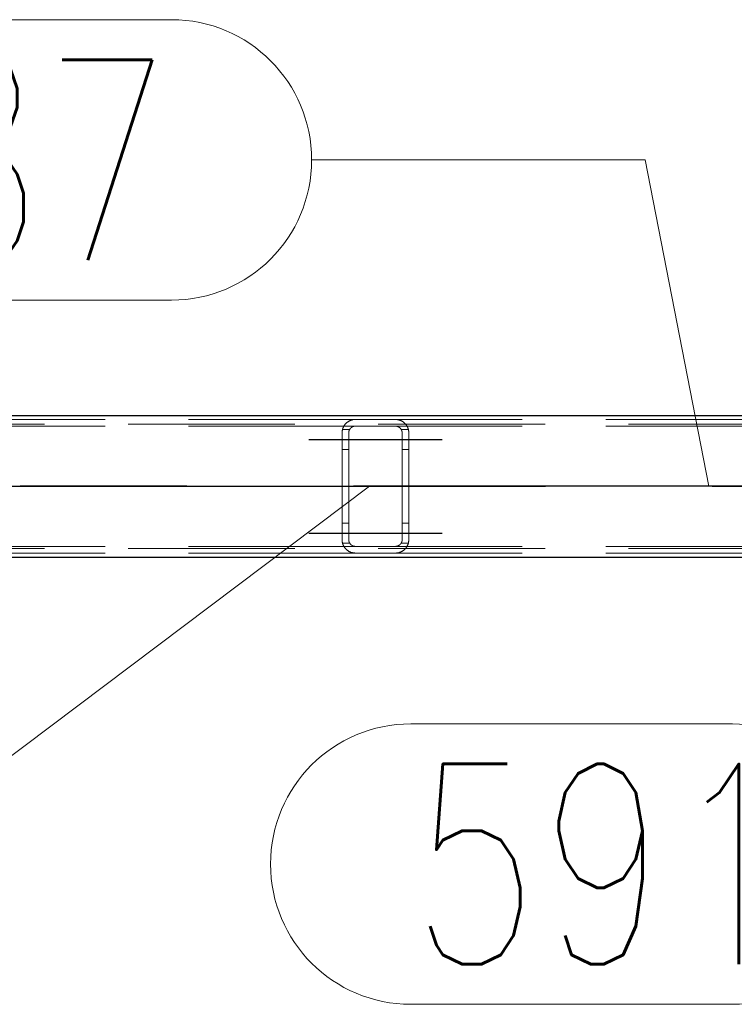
# Model space of a CAD drawing. Header units: millimetres. Extents: x -851 to 2, y 9346 to 10016.
# Tile 17 of 256: x -719 to -708, y 9385 to 9400. Entities that reach past the tile are written whole.
import ezdxf

# ---------------------------------------------------------------- set-up
doc = ezdxf.new("R2010")
doc.units = ezdxf.units.MM
doc.header["$LTSCALE"] = 10
doc.linetypes.add('HIDDEN', pattern=[0.375, 0.25, -0.125])
doc.linetypes.add('MITTE', pattern=[2, 1.25, -0.25, 0.25, -0.25])
for name, color, linetype, lineweight in [('PS_Hidden', 2, 'HIDDEN', 9), ('PS_Pos', 1, 'Continuous', 15), ('PS_Shape', 161, 'Continuous', 30), ('PS_SOLID', 7, 'Continuous', 30)]:
    doc.layers.add(name, color=color, linetype=linetype, lineweight=lineweight)
doc.layers.add('PS_Mid', color=5, linetype='MITTE')
doc.styles.add('simplex', font='simplex.shx', dxfattribs={"width": 0.75})

# ---------------------------------------------------------------- blocks, each defined once
blk = doc.blocks.new('*X1129')
at = {"layer": 'PS_Hidden', "color": 2, "linetype": 'HIDDEN'}
for p, q in [((-781.326, 9393.862), (-486.126, 9393.862)), ((-714.168, 9393.932), (-723.568, 9393.932)), ((-714.168, 9393.832), (-723.568, 9393.832)), ((-714.355, 9393.805), (-714.353, 9393.809)), ((-714.353, 9393.809), (-714.351, 9393.814)), ((-714.351, 9393.814), (-714.349, 9393.818)), ((-714.349, 9393.818), (-714.347, 9393.822)), ((-714.347, 9393.822), (-714.345, 9393.826)), ((-714.345, 9393.826), (-714.343, 9393.83)), ((-714.343, 9393.83), (-714.34, 9393.834)), ((-714.34, 9393.834), (-714.338, 9393.838)), ((-714.338, 9393.838), (-714.336, 9393.842)), ((-714.336, 9393.842), (-714.333, 9393.845)), ((-714.333, 9393.845), (-714.33, 9393.849)), ((-714.33, 9393.849), (-714.328, 9393.853)), ((-714.328, 9393.853), (-714.325, 9393.856)), ((-714.325, 9393.856), (-714.322, 9393.86)), ((-714.322, 9393.86), (-714.319, 9393.863)), ((-714.319, 9393.863), (-714.316, 9393.867)), ((-714.316, 9393.867), (-714.313, 9393.87)), ((-714.313, 9393.87), (-714.31, 9393.873)), ((-714.31, 9393.873), (-714.307, 9393.876)), ((-714.307, 9393.876), (-714.304, 9393.879)), ((-714.304, 9393.879), (-714.3, 9393.882)), ((-714.3, 9393.882), (-714.297, 9393.885)), ((-714.297, 9393.885), (-714.293, 9393.888)), ((-714.293, 9393.888), (-714.29, 9393.891)), ((-714.29, 9393.891), (-714.286, 9393.894)), ((-714.286, 9393.894), (-714.282, 9393.896)), ((-714.282, 9393.896), (-714.278, 9393.899)), ((-714.278, 9393.899), (-714.274, 9393.902)), ((-714.274, 9393.902), (-714.27, 9393.904)), ((-714.27, 9393.904), (-714.265, 9393.907)), ((-714.265, 9393.907), (-714.26, 9393.909)), ((-714.26, 9393.909), (-714.256, 9393.912)), ((-714.256, 9393.912), (-714.251, 9393.914)), ((-714.251, 9393.914), (-714.245, 9393.917)), ((-714.245, 9393.917), (-714.24, 9393.919)), ((-714.24, 9393.919), (-714.235, 9393.921)), ((-714.235, 9393.921), (-714.229, 9393.923)), ((-714.233, 9393.808), (-714.235, 9393.807)), ((-714.231, 9393.81), (-714.233, 9393.808)), ((-714.229, 9393.811), (-714.231, 9393.81)), ((-714.229, 9393.923), (-714.224, 9393.924)), ((-714.227, 9393.813), (-714.229, 9393.811)), ((-714.225, 9393.814), (-714.227, 9393.813)), ((-714.223, 9393.816), (-714.225, 9393.814)), ((-714.224, 9393.924), (-714.218, 9393.926)), ((-714.221, 9393.817), (-714.223, 9393.816)), ((-714.218, 9393.819), (-714.221, 9393.817)), ((-714.218, 9393.926), (-714.211, 9393.927)), ((-714.216, 9393.82), (-714.218, 9393.819)), ((-714.213, 9393.821), (-714.216, 9393.82)), ((-714.211, 9393.823), (-714.213, 9393.821)), ((-714.211, 9393.927), (-714.205, 9393.929)), ((-714.208, 9393.824), (-714.211, 9393.823)), ((-714.205, 9393.825), (-714.208, 9393.824)), ((-714.205, 9393.929), (-714.198, 9393.93)), ((-714.202, 9393.826), (-714.205, 9393.825)), ((-714.2, 9393.827), (-714.202, 9393.826)), ((-714.197, 9393.828), (-714.2, 9393.827)), ((-714.198, 9393.93), (-714.19, 9393.931)), ((-714.194, 9393.829), (-714.197, 9393.828)), ((-714.191, 9393.83), (-714.194, 9393.829)), ((-714.188, 9393.83), (-714.191, 9393.83)), ((-714.19, 9393.931), (-714.183, 9393.931)), ((-714.184, 9393.831), (-714.188, 9393.83)), ((-714.181, 9393.831), (-714.184, 9393.831)), ((-714.183, 9393.931), (-714.176, 9393.932)), ((-714.178, 9393.832), (-714.181, 9393.831)), ((-714.175, 9393.832), (-714.178, 9393.832)), ((-714.176, 9393.932), (-714.168, 9393.932)), ((-714.172, 9393.832), (-714.175, 9393.832)), ((-714.168, 9393.832), (-714.172, 9393.832)), ((-714.168, 9393.932), (-713.568, 9393.932)), ((-713.568, 9393.832), (-714.168, 9393.832)), ((-704.168, 9393.932), (-713.568, 9393.932)), ((-713.568, 9393.932), (-713.561, 9393.932)), ((-704.168, 9393.832), (-713.568, 9393.832)), ((-713.565, 9393.832), (-713.568, 9393.832)), ((-713.568, 9393.832), (-713.568, 9393.832)), ((-713.562, 9393.832), (-713.565, 9393.832)), ((-713.558, 9393.832), (-713.562, 9393.832)), ((-713.561, 9393.932), (-713.554, 9393.931)), ((-713.555, 9393.831), (-713.558, 9393.832)), ((-713.552, 9393.831), (-713.555, 9393.831)), ((-713.554, 9393.931), (-713.546, 9393.931)), ((-713.548, 9393.83), (-713.552, 9393.831)), ((-713.545, 9393.829), (-713.548, 9393.83)), ((-713.546, 9393.931), (-713.539, 9393.93)), ((-713.542, 9393.828), (-713.545, 9393.829)), ((-713.539, 9393.828), (-713.542, 9393.828)), ((-713.539, 9393.93), (-713.532, 9393.929)), ((-713.536, 9393.827), (-713.539, 9393.828)), ((-713.533, 9393.826), (-713.536, 9393.827)), ((-713.531, 9393.825), (-713.533, 9393.826)), ((-713.532, 9393.929), (-713.526, 9393.927)), ((-713.528, 9393.824), (-713.531, 9393.825)), ((-713.526, 9393.822), (-713.528, 9393.824)), ((-713.526, 9393.927), (-713.519, 9393.926)), ((-713.523, 9393.821), (-713.526, 9393.822)), ((-713.521, 9393.82), (-713.523, 9393.821)), ((-713.518, 9393.818), (-713.521, 9393.82)), ((-713.519, 9393.926), (-713.513, 9393.924)), ((-713.516, 9393.817), (-713.518, 9393.818)), ((-713.514, 9393.816), (-713.516, 9393.817)), ((-713.511, 9393.814), (-713.514, 9393.816)), ((-713.513, 9393.924), (-713.508, 9393.923)), ((-713.509, 9393.813), (-713.511, 9393.814)), ((-713.507, 9393.811), (-713.509, 9393.813)), ((-713.508, 9393.923), (-713.502, 9393.921)), ((-713.505, 9393.809), (-713.507, 9393.811)), ((-713.503, 9393.808), (-713.505, 9393.809)), ((-713.501, 9393.806), (-713.503, 9393.808)), ((-713.502, 9393.921), (-713.497, 9393.919)), ((-713.497, 9393.919), (-713.492, 9393.917)), ((-713.492, 9393.917), (-713.487, 9393.915)), ((-713.487, 9393.915), (-713.483, 9393.913)), ((-713.483, 9393.913), (-713.478, 9393.91)), ((-713.478, 9393.91), (-713.473, 9393.908)), ((-713.473, 9393.908), (-713.469, 9393.905)), ((-713.469, 9393.905), (-713.464, 9393.903)), ((-713.464, 9393.903), (-713.46, 9393.9)), ((-713.46, 9393.9), (-713.456, 9393.897)), ((-713.456, 9393.897), (-713.452, 9393.895)), ((-713.452, 9393.895), (-713.448, 9393.892)), ((-713.448, 9393.892), (-713.444, 9393.889)), ((-713.444, 9393.889), (-713.441, 9393.886)), ((-713.441, 9393.886), (-713.437, 9393.883)), ((-713.437, 9393.883), (-713.434, 9393.88)), ((-713.434, 9393.88), (-713.431, 9393.877)), ((-713.431, 9393.877), (-713.427, 9393.874)), ((-713.427, 9393.874), (-713.424, 9393.871)), ((-713.424, 9393.871), (-713.421, 9393.868)), ((-713.421, 9393.868), (-713.419, 9393.865)), ((-713.419, 9393.865), (-713.416, 9393.861)), ((-713.416, 9393.861), (-713.413, 9393.858)), ((-713.413, 9393.858), (-713.41, 9393.854)), ((-713.41, 9393.854), (-713.408, 9393.851)), ((-713.408, 9393.851), (-713.405, 9393.847)), ((-713.405, 9393.847), (-713.402, 9393.844)), ((-713.402, 9393.844), (-713.4, 9393.84)), ((-713.4, 9393.84), (-713.397, 9393.836)), ((-713.397, 9393.836), (-713.395, 9393.832)), ((-713.395, 9393.832), (-713.393, 9393.828)), ((-713.393, 9393.828), (-713.391, 9393.824)), ((-713.391, 9393.824), (-713.389, 9393.82)), ((-713.389, 9393.82), (-713.387, 9393.816)), ((-713.387, 9393.816), (-713.385, 9393.811)), ((-713.385, 9393.811), (-713.383, 9393.807)), ((-714.368, 9393.746), (-714.367, 9393.751)), ((-714.368, 9393.741), (-714.368, 9393.746)), ((-714.368, 9393.737), (-714.368, 9393.741)), ((-714.368, 9393.732), (-714.368, 9393.737)), ((-714.368, 9392.132), (-714.368, 9393.732)), ((-714.367, 9393.755), (-714.366, 9393.76)), ((-714.367, 9393.751), (-714.367, 9393.755)), ((-714.366, 9393.765), (-714.365, 9393.769)), ((-714.366, 9393.76), (-714.366, 9393.765)), ((-714.365, 9393.769), (-714.364, 9393.774)), ((-714.364, 9393.774), (-714.363, 9393.778)), ((-714.363, 9393.778), (-714.362, 9393.783)), ((-714.362, 9393.783), (-714.36, 9393.788)), ((-714.255, 9393.782), (-714.362, 9393.782)), ((-714.36, 9393.788), (-714.359, 9393.792)), ((-714.359, 9393.792), (-714.358, 9393.796)), ((-714.358, 9393.796), (-714.356, 9393.801)), ((-714.356, 9393.801), (-714.355, 9393.805)), ((-714.267, 9393.747), (-714.268, 9393.745)), ((-714.268, 9393.745), (-714.268, 9393.743)), ((-714.268, 9393.743), (-714.268, 9393.741)), ((-714.268, 9393.741), (-714.268, 9393.738)), ((-714.268, 9393.738), (-714.268, 9393.736)), ((-714.268, 9393.736), (-714.268, 9393.734)), ((-714.268, 9393.734), (-714.268, 9393.732)), ((-714.268, 9393.732), (-714.268, 9392.132)), ((-714.266, 9393.752), (-714.267, 9393.749)), ((-714.267, 9393.749), (-714.267, 9393.747)), ((-714.265, 9393.756), (-714.266, 9393.754)), ((-714.266, 9393.754), (-714.266, 9393.752)), ((-714.264, 9393.76), (-714.265, 9393.758)), ((-714.265, 9393.758), (-714.265, 9393.756)), ((-714.263, 9393.765), (-714.264, 9393.762)), ((-714.264, 9393.762), (-714.264, 9393.76)), ((-714.262, 9393.767), (-714.263, 9393.765)), ((-714.261, 9393.769), (-714.262, 9393.767)), ((-714.26, 9393.773), (-714.261, 9393.771)), ((-714.261, 9393.771), (-714.261, 9393.769)), ((-714.259, 9393.775), (-714.26, 9393.773)), ((-714.258, 9393.777), (-714.259, 9393.775)), ((-714.257, 9393.779), (-714.258, 9393.777)), ((-714.255, 9393.781), (-714.257, 9393.779)), ((-714.254, 9393.783), (-714.255, 9393.781)), ((-714.253, 9393.785), (-714.254, 9393.783)), ((-714.252, 9393.787), (-714.253, 9393.785)), ((-714.251, 9393.789), (-714.252, 9393.787)), ((-714.249, 9393.791), (-714.251, 9393.789)), ((-714.248, 9393.793), (-714.249, 9393.791)), ((-714.246, 9393.795), (-714.248, 9393.793)), ((-714.245, 9393.796), (-714.246, 9393.795)), ((-714.243, 9393.798), (-714.245, 9393.796)), ((-714.242, 9393.8), (-714.243, 9393.798)), ((-714.24, 9393.802), (-714.242, 9393.8)), ((-714.238, 9393.803), (-714.24, 9393.802)), ((-714.237, 9393.805), (-714.238, 9393.803)), ((-714.235, 9393.807), (-714.237, 9393.805)), ((-713.5, 9393.805), (-713.501, 9393.806)), ((-713.498, 9393.803), (-713.5, 9393.805)), ((-713.496, 9393.801), (-713.498, 9393.803)), ((-713.495, 9393.8), (-713.496, 9393.801)), ((-713.493, 9393.798), (-713.495, 9393.8)), ((-713.492, 9393.796), (-713.493, 9393.798)), ((-713.49, 9393.794), (-713.492, 9393.796)), ((-713.489, 9393.793), (-713.49, 9393.794)), ((-713.488, 9393.791), (-713.489, 9393.793)), ((-713.486, 9393.789), (-713.488, 9393.791)), ((-713.485, 9393.787), (-713.486, 9393.789)), ((-713.484, 9393.785), (-713.485, 9393.787)), ((-713.483, 9393.783), (-713.484, 9393.785)), ((-713.482, 9393.781), (-713.483, 9393.783)), ((-713.375, 9393.782), (-713.482, 9393.782)), ((-713.48, 9393.779), (-713.482, 9393.781)), ((-713.479, 9393.777), (-713.48, 9393.779)), ((-713.478, 9393.775), (-713.479, 9393.777)), ((-713.477, 9393.773), (-713.478, 9393.775)), ((-713.477, 9393.771), (-713.477, 9393.773)), ((-713.476, 9393.769), (-713.477, 9393.771)), ((-713.475, 9393.767), (-713.476, 9393.769)), ((-713.474, 9393.765), (-713.475, 9393.767)), ((-713.473, 9393.763), (-713.474, 9393.765)), ((-713.473, 9393.76), (-713.473, 9393.763)), ((-713.472, 9393.758), (-713.473, 9393.76)), ((-713.471, 9393.756), (-713.472, 9393.758)), ((-713.471, 9393.754), (-713.471, 9393.756)), ((-713.47, 9393.752), (-713.471, 9393.754)), ((-713.47, 9393.75), (-713.47, 9393.752)), ((-713.47, 9393.747), (-713.47, 9393.75)), ((-713.469, 9393.745), (-713.47, 9393.747)), ((-713.469, 9393.743), (-713.469, 9393.745)), ((-713.469, 9393.741), (-713.469, 9393.743)), ((-713.469, 9393.739), (-713.469, 9393.741)), ((-713.468, 9393.736), (-713.469, 9393.739)), ((-713.468, 9393.734), (-713.468, 9393.736)), ((-713.468, 9393.732), (-713.468, 9393.734)), ((-713.468, 9392.132), (-713.468, 9393.732)), ((-713.383, 9393.807), (-713.381, 9393.803)), ((-713.381, 9393.803), (-713.38, 9393.798)), ((-713.38, 9393.798), (-713.378, 9393.794)), ((-713.378, 9393.794), (-713.377, 9393.789)), ((-713.377, 9393.789), (-713.375, 9393.784)), ((-713.375, 9393.784), (-713.374, 9393.78)), ((-713.374, 9393.78), (-713.373, 9393.775)), ((-713.373, 9393.775), (-713.372, 9393.77)), ((-713.372, 9393.77), (-713.371, 9393.766)), ((-713.371, 9393.766), (-713.371, 9393.761)), ((-713.371, 9393.761), (-713.37, 9393.756)), ((-713.37, 9393.756), (-713.369, 9393.751)), ((-713.369, 9393.751), (-713.369, 9393.747)), ((-713.369, 9393.747), (-713.369, 9393.742)), ((-713.369, 9393.742), (-713.368, 9393.737)), ((-713.368, 9393.737), (-713.368, 9393.732)), ((-713.368, 9393.732), (-713.368, 9393.732)), ((-713.368, 9393.732), (-713.368, 9392.132)), ((-714.268, 9393.482), (-714.368, 9393.482)), ((-713.368, 9393.482), (-713.468, 9393.482)), ((-714.268, 9392.382), (-714.368, 9392.382)), ((-713.368, 9392.382), (-713.468, 9392.382)), ((-714.368, 9392.127), (-714.368, 9392.132)), ((-714.368, 9392.123), (-714.368, 9392.127)), ((-714.368, 9392.118), (-714.368, 9392.123)), ((-714.367, 9392.113), (-714.368, 9392.118)), ((-714.367, 9392.109), (-714.367, 9392.113)), ((-714.366, 9392.104), (-714.367, 9392.109)), ((-714.366, 9392.099), (-714.366, 9392.104)), ((-714.365, 9392.095), (-714.366, 9392.099)), ((-714.364, 9392.09), (-714.365, 9392.095)), ((-714.363, 9392.086), (-714.364, 9392.09)), ((-714.362, 9392.081), (-714.363, 9392.086)), ((-714.255, 9392.082), (-714.362, 9392.082)), ((-714.36, 9392.077), (-714.362, 9392.081)), ((-714.359, 9392.072), (-714.36, 9392.077)), ((-714.358, 9392.068), (-714.359, 9392.072)), ((-714.356, 9392.063), (-714.358, 9392.068)), ((-714.355, 9392.059), (-714.356, 9392.063)), ((-714.353, 9392.055), (-714.355, 9392.059)), ((-714.351, 9392.05), (-714.353, 9392.055)), ((-714.349, 9392.046), (-714.351, 9392.05)), ((-714.347, 9392.042), (-714.349, 9392.046)), ((-714.345, 9392.038), (-714.347, 9392.042)), ((-714.343, 9392.034), (-714.345, 9392.038)), ((-714.268, 9392.132), (-714.268, 9392.13)), ((-714.268, 9392.13), (-714.268, 9392.128)), ((-714.268, 9392.128), (-714.268, 9392.126)), ((-714.268, 9392.126), (-714.268, 9392.123)), ((-714.268, 9392.123), (-714.268, 9392.121)), ((-714.268, 9392.121), (-714.268, 9392.119)), ((-714.268, 9392.119), (-714.267, 9392.117)), ((-714.267, 9392.117), (-714.267, 9392.115)), ((-714.267, 9392.115), (-714.266, 9392.113)), ((-714.266, 9392.113), (-714.266, 9392.11)), ((-714.266, 9392.11), (-714.265, 9392.108)), ((-714.265, 9392.108), (-714.265, 9392.106)), ((-714.265, 9392.106), (-714.264, 9392.104)), ((-714.264, 9392.104), (-714.264, 9392.102)), ((-714.264, 9392.102), (-714.263, 9392.1)), ((-714.263, 9392.1), (-714.262, 9392.097)), ((-714.262, 9392.097), (-714.261, 9392.095)), ((-714.261, 9392.095), (-714.261, 9392.093)), ((-714.261, 9392.093), (-714.26, 9392.091)), ((-714.26, 9392.091), (-714.259, 9392.089)), ((-714.259, 9392.089), (-714.258, 9392.087)), ((-714.258, 9392.087), (-714.257, 9392.085)), ((-714.257, 9392.085), (-714.255, 9392.083)), ((-714.255, 9392.083), (-714.254, 9392.081)), ((-714.254, 9392.081), (-714.253, 9392.079)), ((-714.253, 9392.079), (-714.252, 9392.077)), ((-714.252, 9392.077), (-714.251, 9392.075)), ((-714.251, 9392.075), (-714.249, 9392.073)), ((-714.249, 9392.073), (-714.248, 9392.071)), ((-714.248, 9392.071), (-714.246, 9392.069)), ((-714.246, 9392.069), (-714.245, 9392.068)), ((-714.245, 9392.068), (-714.243, 9392.066)), ((-714.243, 9392.066), (-714.242, 9392.064)), ((-714.242, 9392.064), (-714.24, 9392.062)), ((-714.24, 9392.062), (-714.238, 9392.061)), ((-714.238, 9392.061), (-714.237, 9392.059)), ((-714.237, 9392.059), (-714.235, 9392.057)), ((-714.235, 9392.057), (-714.233, 9392.056)), ((-714.233, 9392.056), (-714.231, 9392.054)), ((-714.231, 9392.054), (-714.229, 9392.053)), ((-714.229, 9392.053), (-714.227, 9392.051)), ((-714.227, 9392.051), (-714.225, 9392.05)), ((-714.225, 9392.05), (-714.223, 9392.048)), ((-714.223, 9392.048), (-714.221, 9392.047)), ((-714.221, 9392.047), (-714.218, 9392.045)), ((-714.218, 9392.045), (-714.216, 9392.044)), ((-714.216, 9392.044), (-714.213, 9392.043)), ((-714.213, 9392.043), (-714.211, 9392.041)), ((-714.211, 9392.041), (-714.208, 9392.04)), ((-714.208, 9392.04), (-714.205, 9392.039)), ((-714.205, 9392.039), (-714.202, 9392.038)), ((-714.202, 9392.038), (-714.2, 9392.037)), ((-713.536, 9392.037), (-713.533, 9392.038)), ((-713.533, 9392.038), (-713.531, 9392.039)), ((-713.531, 9392.039), (-713.528, 9392.041)), ((-713.528, 9392.041), (-713.526, 9392.042)), ((-713.526, 9392.042), (-713.523, 9392.043)), ((-713.523, 9392.043), (-713.521, 9392.044)), ((-713.521, 9392.044), (-713.518, 9392.046)), ((-713.518, 9392.046), (-713.516, 9392.047)), ((-713.516, 9392.047), (-713.514, 9392.049)), ((-713.514, 9392.049), (-713.511, 9392.05)), ((-713.511, 9392.05), (-713.509, 9392.052)), ((-713.509, 9392.052), (-713.507, 9392.053)), ((-713.507, 9392.053), (-713.505, 9392.055)), ((-713.505, 9392.055), (-713.503, 9392.056)), ((-713.503, 9392.056), (-713.501, 9392.058)), ((-713.501, 9392.058), (-713.5, 9392.06)), ((-713.5, 9392.06), (-713.498, 9392.061)), ((-713.498, 9392.061), (-713.496, 9392.063)), ((-713.496, 9392.063), (-713.495, 9392.064)), ((-713.495, 9392.064), (-713.493, 9392.066)), ((-713.493, 9392.066), (-713.492, 9392.068)), ((-713.492, 9392.068), (-713.49, 9392.07)), ((-713.49, 9392.07), (-713.489, 9392.071)), ((-713.489, 9392.071), (-713.488, 9392.073)), ((-713.488, 9392.073), (-713.486, 9392.075)), ((-713.486, 9392.075), (-713.485, 9392.077)), ((-713.485, 9392.077), (-713.484, 9392.079)), ((-713.484, 9392.079), (-713.483, 9392.081)), ((-713.483, 9392.081), (-713.482, 9392.083)), ((-713.482, 9392.083), (-713.48, 9392.085)), ((-713.375, 9392.082), (-713.482, 9392.082)), ((-713.48, 9392.085), (-713.479, 9392.087)), ((-713.479, 9392.087), (-713.478, 9392.089)), ((-713.478, 9392.089), (-713.477, 9392.091)), ((-713.477, 9392.093), (-713.476, 9392.095)), ((-713.477, 9392.091), (-713.477, 9392.093)), ((-713.476, 9392.095), (-713.475, 9392.097)), ((-713.475, 9392.097), (-713.474, 9392.099)), ((-713.474, 9392.099), (-713.473, 9392.102)), ((-713.473, 9392.104), (-713.472, 9392.106)), ((-713.473, 9392.102), (-713.473, 9392.104)), ((-713.472, 9392.106), (-713.471, 9392.108)), ((-713.471, 9392.11), (-713.47, 9392.112)), ((-713.471, 9392.108), (-713.471, 9392.11)), ((-713.47, 9392.117), (-713.469, 9392.119)), ((-713.47, 9392.115), (-713.47, 9392.117)), ((-713.47, 9392.112), (-713.47, 9392.115)), ((-713.469, 9392.126), (-713.468, 9392.128)), ((-713.469, 9392.123), (-713.469, 9392.126)), ((-713.469, 9392.121), (-713.469, 9392.123)), ((-713.469, 9392.119), (-713.469, 9392.121)), ((-713.468, 9392.13), (-713.468, 9392.132)), ((-713.468, 9392.132), (-713.468, 9392.132)), ((-713.468, 9392.128), (-713.468, 9392.13)), ((-713.391, 9392.04), (-713.393, 9392.036)), ((-713.389, 9392.044), (-713.391, 9392.04)), ((-713.387, 9392.049), (-713.389, 9392.044)), ((-713.385, 9392.053), (-713.387, 9392.049)), ((-713.383, 9392.057), (-713.385, 9392.053)), ((-713.381, 9392.062), (-713.383, 9392.057)), ((-713.38, 9392.066), (-713.381, 9392.062)), ((-713.378, 9392.07), (-713.38, 9392.066)), ((-713.377, 9392.075), (-713.378, 9392.07)), ((-713.375, 9392.08), (-713.377, 9392.075)), ((-713.374, 9392.084), (-713.375, 9392.08)), ((-713.373, 9392.089), (-713.374, 9392.084)), ((-713.372, 9392.094), (-713.373, 9392.089)), ((-713.371, 9392.098), (-713.372, 9392.094)), ((-713.37, 9392.108), (-713.371, 9392.103)), ((-713.371, 9392.103), (-713.371, 9392.098)), ((-713.369, 9392.113), (-713.37, 9392.108)), ((-713.368, 9392.127), (-713.369, 9392.122)), ((-713.369, 9392.122), (-713.369, 9392.118)), ((-713.369, 9392.118), (-713.369, 9392.113)), ((-713.368, 9392.132), (-713.368, 9392.127)), ((-781.326, 9392.002), (-486.126, 9392.002)), ((-714.168, 9392.032), (-723.568, 9392.032)), ((-714.168, 9391.932), (-723.568, 9391.932)), ((-714.34, 9392.03), (-714.343, 9392.034)), ((-714.338, 9392.026), (-714.34, 9392.03)), ((-714.336, 9392.022), (-714.338, 9392.026)), ((-714.333, 9392.019), (-714.336, 9392.022)), ((-714.33, 9392.015), (-714.333, 9392.019)), ((-714.328, 9392.011), (-714.33, 9392.015)), ((-714.325, 9392.008), (-714.328, 9392.011)), ((-714.322, 9392.004), (-714.325, 9392.008)), ((-714.319, 9392.001), (-714.322, 9392.004)), ((-714.316, 9391.997), (-714.319, 9392.001)), ((-714.313, 9391.994), (-714.316, 9391.997)), ((-714.31, 9391.991), (-714.313, 9391.994)), ((-714.307, 9391.988), (-714.31, 9391.991)), ((-714.304, 9391.985), (-714.307, 9391.988)), ((-714.3, 9391.982), (-714.304, 9391.985)), ((-714.297, 9391.979), (-714.3, 9391.982)), ((-714.293, 9391.976), (-714.297, 9391.979)), ((-714.29, 9391.973), (-714.293, 9391.976)), ((-714.286, 9391.97), (-714.29, 9391.973)), ((-714.282, 9391.968), (-714.286, 9391.97)), ((-714.278, 9391.965), (-714.282, 9391.968)), ((-714.274, 9391.962), (-714.278, 9391.965)), ((-714.27, 9391.96), (-714.274, 9391.962)), ((-714.265, 9391.957), (-714.27, 9391.96)), ((-714.26, 9391.955), (-714.265, 9391.957)), ((-714.256, 9391.952), (-714.26, 9391.955)), ((-714.251, 9391.95), (-714.256, 9391.952)), ((-714.245, 9391.948), (-714.251, 9391.95)), ((-714.24, 9391.945), (-714.245, 9391.948)), ((-714.235, 9391.943), (-714.24, 9391.945)), ((-714.229, 9391.942), (-714.235, 9391.943)), ((-714.224, 9391.94), (-714.229, 9391.942)), ((-714.218, 9391.938), (-714.224, 9391.94)), ((-714.211, 9391.937), (-714.218, 9391.938)), ((-714.205, 9391.935), (-714.211, 9391.937)), ((-714.198, 9391.934), (-714.205, 9391.935)), ((-714.2, 9392.037), (-714.197, 9392.036)), ((-714.19, 9391.933), (-714.198, 9391.934)), ((-714.197, 9392.036), (-714.194, 9392.035)), ((-714.194, 9392.035), (-714.191, 9392.035)), ((-714.191, 9392.035), (-714.188, 9392.034)), ((-714.183, 9391.933), (-714.19, 9391.933)), ((-714.188, 9392.034), (-714.184, 9392.033)), ((-714.184, 9392.033), (-714.181, 9392.033)), ((-714.176, 9391.932), (-714.183, 9391.933)), ((-714.181, 9392.033), (-714.178, 9392.033)), ((-714.178, 9392.033), (-714.175, 9392.032)), ((-714.168, 9391.932), (-714.176, 9391.932)), ((-714.175, 9392.032), (-714.172, 9392.032)), ((-714.172, 9392.032), (-714.168, 9392.032)), ((-714.168, 9392.032), (-713.568, 9392.032)), ((-713.568, 9391.932), (-714.168, 9391.932)), ((-704.168, 9392.032), (-713.568, 9392.032)), ((-713.568, 9392.032), (-713.565, 9392.032)), ((-704.168, 9391.932), (-713.568, 9391.932)), ((-713.561, 9391.932), (-713.568, 9391.932)), ((-713.565, 9392.032), (-713.562, 9392.032)), ((-713.562, 9392.032), (-713.558, 9392.033)), ((-713.554, 9391.933), (-713.561, 9391.932)), ((-713.558, 9392.033), (-713.555, 9392.033)), ((-713.555, 9392.033), (-713.552, 9392.033)), ((-713.546, 9391.933), (-713.554, 9391.933)), ((-713.552, 9392.033), (-713.548, 9392.034)), ((-713.548, 9392.034), (-713.545, 9392.035)), ((-713.539, 9391.934), (-713.546, 9391.933)), ((-713.545, 9392.035), (-713.542, 9392.036)), ((-713.542, 9392.036), (-713.539, 9392.036)), ((-713.539, 9392.036), (-713.536, 9392.037)), ((-713.532, 9391.935), (-713.539, 9391.934)), ((-713.526, 9391.937), (-713.532, 9391.935)), ((-713.519, 9391.938), (-713.526, 9391.937)), ((-713.513, 9391.94), (-713.519, 9391.938)), ((-713.508, 9391.941), (-713.513, 9391.94)), ((-713.502, 9391.943), (-713.508, 9391.941)), ((-713.497, 9391.945), (-713.502, 9391.943)), ((-713.492, 9391.947), (-713.497, 9391.945)), ((-713.487, 9391.949), (-713.492, 9391.947)), ((-713.483, 9391.951), (-713.487, 9391.949)), ((-713.478, 9391.954), (-713.483, 9391.951)), ((-713.473, 9391.956), (-713.478, 9391.954)), ((-713.469, 9391.959), (-713.473, 9391.956)), ((-713.464, 9391.961), (-713.469, 9391.959)), ((-713.46, 9391.964), (-713.464, 9391.961)), ((-713.456, 9391.967), (-713.46, 9391.964)), ((-713.452, 9391.969), (-713.456, 9391.967)), ((-713.448, 9391.972), (-713.452, 9391.969)), ((-713.444, 9391.975), (-713.448, 9391.972)), ((-713.441, 9391.978), (-713.444, 9391.975)), ((-713.437, 9391.981), (-713.441, 9391.978)), ((-713.434, 9391.984), (-713.437, 9391.981)), ((-713.431, 9391.987), (-713.434, 9391.984)), ((-713.427, 9391.99), (-713.431, 9391.987)), ((-713.424, 9391.993), (-713.427, 9391.99)), ((-713.421, 9391.996), (-713.424, 9391.993)), ((-713.419, 9392), (-713.421, 9391.996)), ((-713.416, 9392.003), (-713.419, 9392)), ((-713.413, 9392.006), (-713.416, 9392.003)), ((-713.41, 9392.01), (-713.413, 9392.006)), ((-713.408, 9392.013), (-713.41, 9392.01)), ((-713.405, 9392.017), (-713.408, 9392.013)), ((-713.402, 9392.021), (-713.405, 9392.017)), ((-713.4, 9392.024), (-713.402, 9392.021)), ((-713.397, 9392.028), (-713.4, 9392.024)), ((-713.395, 9392.032), (-713.397, 9392.028)), ((-713.393, 9392.036), (-713.395, 9392.032))]:
    blk.add_line(p, q, dxfattribs=at)
at = {"layer": 'PS_Mid', "color": 5, "linetype": 'MITTE'}
for p, q in [((-714.868, 9393.632), (-713.768, 9393.632)), ((-714.868, 9393.632), (-713.768, 9393.632)), ((-713.968, 9393.632), (-712.868, 9393.632)), ((-713.968, 9393.632), (-712.868, 9393.632)), ((-783.822, 9392.932), (-483.63, 9392.932)), ((-681.695, 9392.932), (-736.042, 9392.932)), ((-713.868, 9392.932), (-713.868, 9392.932)), ((-714.868, 9392.232), (-713.768, 9392.232)), ((-714.868, 9392.232), (-713.768, 9392.232)), ((-713.968, 9392.232), (-712.868, 9392.232)), ((-713.968, 9392.232), (-712.868, 9392.232))]:
    blk.add_line(p, q, dxfattribs=at)
at = {"layer": 'PS_SOLID', "color": 7, "linetype": 'Continuous'}
for p, q in [((-781.326, 9393.992), (-486.126, 9393.992)), ((-781.326, 9391.872), (-486.126, 9391.872))]:
    blk.add_line(p, q, dxfattribs=at)
blk = doc.blocks.new('*X1154')
at = {"color": 1}
for p, q in [((-722.711, 9399.92), (-716.925, 9399.92)), ((-714.825, 9397.82), (-709.825, 9397.82)), ((-708.872, 9392.932), (-709.825, 9397.82)), ((-722.711, 9395.72), (-716.925, 9395.72))]:
    blk.add_line(p, q, dxfattribs=at)
for centre, start, end in [((-722.711, 9397.82), 90, 270), ((-716.925, 9397.82), 270, 90)]:
    blk.add_arc(centre, 2.1, start, end, dxfattribs=at)
at = {"color": 30, "style": 'simplex', "width": 0.75}
blk.add_text('587', height=3, dxfattribs=at).set_placement((-722.711, 9396.32))
blk = doc.blocks.new('*X1390')
at = {"color": 1}
blk.add_line((-713.959, 9392.932), (-721.48, 9387.274), dxfattribs=at)
blk = doc.blocks.new('*X1392')
at = {"color": 1}
for p, q in [((-713.34, 9389.374), (-708.519, 9389.374)), ((-713.34, 9385.174), (-708.519, 9385.174))]:
    blk.add_line(p, q, dxfattribs=at)
for centre, start, end in [((-713.34, 9387.274), 90, 270), ((-708.519, 9387.274), 270, 90)]:
    blk.add_arc(centre, 2.1, start, end, dxfattribs=at)
at = {"color": 30, "style": 'simplex', "width": 0.75}
blk.add_text('591', height=3, dxfattribs=at).set_placement((-713.34, 9385.774))
blk = doc.blocks.new('*X1393')
at = {"color": 1}
for p, q in [((-703.898, 9392.932), (-701.419, 9387.274)), ((-713.34, 9389.374), (-708.519, 9389.374)), ((-706.419, 9387.274), (-701.419, 9387.274)), ((-713.34, 9385.174), (-708.519, 9385.174))]:
    blk.add_line(p, q, dxfattribs=at)
for centre, start, end in [((-713.34, 9387.274), 90, 270), ((-708.519, 9387.274), 270, 90)]:
    blk.add_arc(centre, 2.1, start, end, dxfattribs=at)
at = {"color": 30, "style": 'simplex', "width": 0.75}
blk.add_text('591', height=3, dxfattribs=at).set_placement((-713.34, 9385.774))

msp = doc.modelspace()

# ---------------------------------------------------------------- block references
at = {"layer": 'PS_Pos'}
for name in ['*X1154', '*X1390', '*X1392', '*X1393']:
    msp.add_blockref(name, (0, 0), dxfattribs=at)
at = {"layer": 'PS_Shape', "color": 31}
msp.add_blockref('*X1129', (0, 0), dxfattribs=at)

doc.saveas('drawing.dxf')
